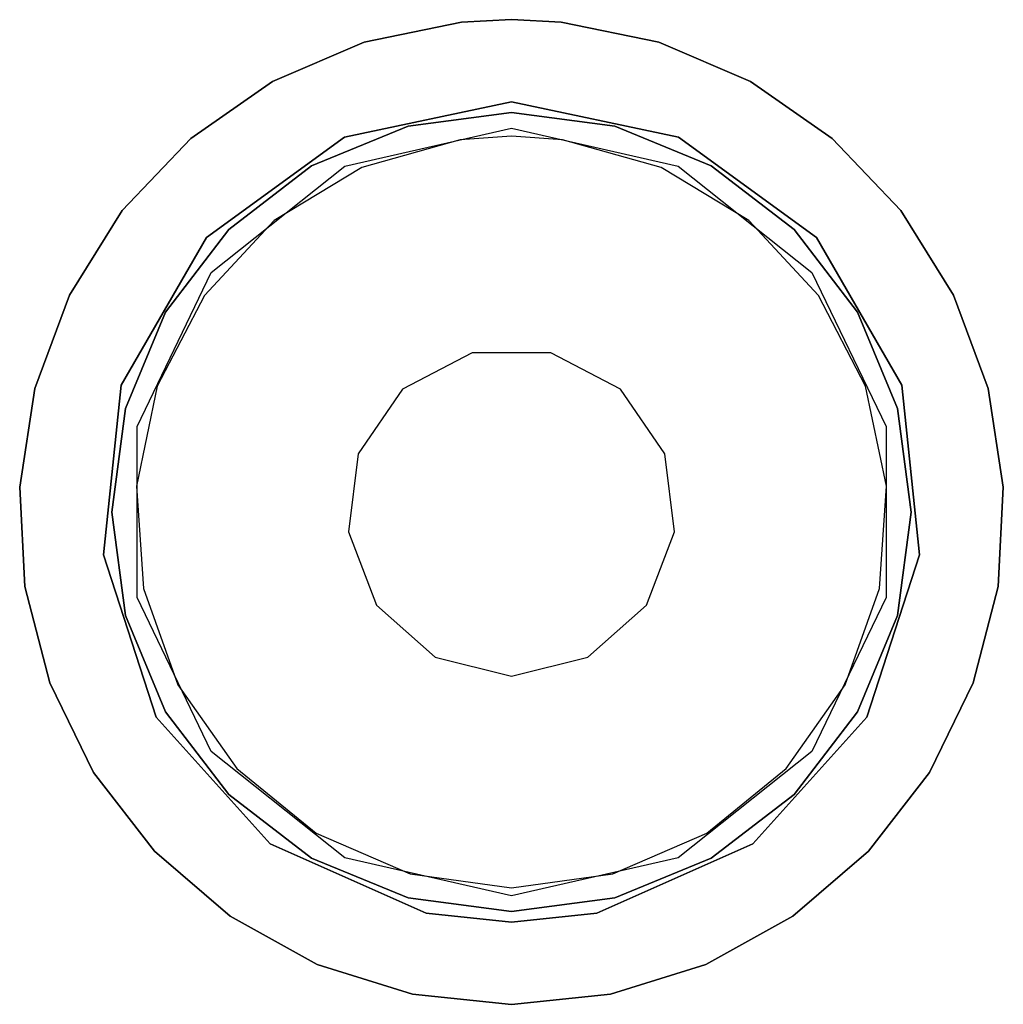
# Model space of a CAD drawing. Extents: x 0.02 to 4, y -1.99 to 1.99.
# Tile 3 of 5: x 1.42 to 2.6, y -0.59 to 0.59. Entities that reach past the tile are written whole.
import ezdxf

# ---------------------------------------------------------------- set-up
doc = ezdxf.new("R2010")
doc.units = 0
doc.header["$MEASUREMENT"] = 0
doc.layers.get('0').update_dxf_attribs({"color": 13, "linetype": 'CONTINUOUS'})

# ---------------------------------------------------------------- blocks, each defined once
blk = doc.blocks.new('ZOLA-LED-S_STL')
at = {"color": 0}
for p, q in [((2.0081, 0.5906, 0.3937), (1.9483, 0.5875, 0.3937)), ((1.9483, 0.5875, 1.2598), (2.0081, 0.5906, 1.2598)), ((1.9483, 0.5875, 1.2598), (2.0081, 0.5906, 1.2598)), ((2.0081, 0.5906, 0.3937), (1.9483, 0.5875, 0.3937)), ((2.0081, 0.5906, 0.3937), (2.0081, 0.5906, 1.2598)), ((2.0081, 0.5906, 1.2598), (2.0678, 0.5875, 1.2598)), ((2.0678, 0.5875, 0.3937), (2.0081, 0.5906, 0.3937)), ((2.0081, 0.5906, 0.3937), (2.0081, 0.5906, 1.2598)), ((2.0081, 0.5906, 1.2598), (2.0678, 0.5875, 1.2598)), ((2.0678, 0.5875, 0.3937), (2.0081, 0.5906, 0.3937)), ((1.9483, 0.5875, 0.3937), (1.8313, 0.5635, 0.3937)), ((1.8313, 0.5635, 1.2598), (1.9483, 0.5875, 1.2598)), ((1.8313, 0.5635, 1.2598), (1.9483, 0.5875, 1.2598)), ((1.9483, 0.5875, 0.3937), (1.8313, 0.5635, 0.3937)), ((1.9483, 0.5875, 0.3937), (1.9483, 0.5875, 1.2598)), ((1.9483, 0.5875, 0.3937), (1.9483, 0.5875, 1.2598)), ((2.0678, 0.5875, 0.3937), (2.0678, 0.5875, 1.2598)), ((2.1849, 0.5635, 0.3937), (2.0678, 0.5875, 0.3937)), ((2.0678, 0.5875, 0.3937), (2.0678, 0.5875, 1.2598)), ((2.0678, 0.5875, 1.2598), (2.1849, 0.5635, 1.2598)), ((2.0678, 0.5875, 1.2598), (2.1849, 0.5635, 1.2598)), ((2.1849, 0.5635, 0.3937), (2.0678, 0.5875, 0.3937)), ((1.8313, 0.5635, 0.3937), (1.7215, 0.5163, 0.3937)), ((1.7215, 0.5163, 1.2598), (1.8313, 0.5635, 1.2598)), ((1.7215, 0.5163, 1.2598), (1.8313, 0.5635, 1.2598)), ((1.8313, 0.5635, 0.3937), (1.7215, 0.5163, 0.3937)), ((1.8313, 0.5635, 0.3937), (1.8313, 0.5635, 1.2598)), ((1.8313, 0.5635, 0.3937), (1.8313, 0.5635, 1.2598)), ((2.2947, 0.5163, 0.3937), (2.1849, 0.5635, 0.3937)), ((2.1849, 0.5635, 0.3937), (2.1849, 0.5635, 1.2598)), ((2.1849, 0.5635, 1.2598), (2.2947, 0.5163, 1.2598)), ((2.1849, 0.5635, 0.3937), (2.1849, 0.5635, 1.2598)), ((2.1849, 0.5635, 1.2598), (2.2947, 0.5163, 1.2598)), ((2.2947, 0.5163, 0.3937), (2.1849, 0.5635, 0.3937)), ((1.7215, 0.5163, 0.3937), (1.6234, 0.4481, 0.3937)), ((1.6234, 0.4481, 1.2598), (1.7215, 0.5163, 1.2598)), ((1.6234, 0.4481, 1.2598), (1.7215, 0.5163, 1.2598)), ((1.7215, 0.5163, 0.3937), (1.6234, 0.4481, 0.3937)), ((1.7215, 0.5163, 0.3937), (1.7215, 0.5163, 1.2598)), ((1.7215, 0.5163, 0.3937), (1.7215, 0.5163, 1.2598)), ((2.3927, 0.4481, 0.3937), (2.2947, 0.5163, 0.3937)), ((2.2947, 0.5163, 0.3937), (2.2947, 0.5163, 1.2598)), ((2.2947, 0.5163, 1.2598), (2.3927, 0.4481, 1.2598)), ((2.2947, 0.5163, 0.3937), (2.2947, 0.5163, 1.2598)), ((2.2947, 0.5163, 1.2598), (2.3927, 0.4481, 1.2598)), ((2.3927, 0.4481, 0.3937), (2.2947, 0.5163, 0.3937)), ((1.8079, 0.4496, 23.8189), (2.0081, 0.4921, 23.8189)), ((2.0081, 0.4921, 22.2441), (1.8079, 0.4496, 22.2441)), ((1.8079, 0.4496, 23.8189), (2.0081, 0.4921, 23.8189)), ((2.0081, 0.4921, 22.2441), (1.8079, 0.4496, 22.2441)), ((2.0081, 0.4921, 23.8189), (2.0081, 0.4921, 22.2441)), ((2.0081, 0.4921, 23.8189), (2.2082, 0.4496, 23.8189)), ((2.2082, 0.4496, 22.2441), (2.0081, 0.4921, 22.2441)), ((2.0081, 0.4921, 23.8189), (2.0081, 0.4921, 22.2441)), ((2.0081, 0.4921, 23.8189), (2.2082, 0.4496, 23.8189)), ((2.2082, 0.4496, 22.2441), (2.0081, 0.4921, 22.2441)), ((1.884, 0.463, 31.7007), (2.0081, 0.4793, 31.7007)), ((2.0081, 0.4793, 23.8267), (1.884, 0.463, 23.8267)), ((1.884, 0.463, 31.7007), (2.0081, 0.4793, 31.7007)), ((2.0081, 0.4793, 23.8267), (1.884, 0.463, 23.8267)), ((2.1321, 0.463, 23.8267), (2.0081, 0.4793, 23.8267)), ((2.0081, 0.4793, 31.7007), (2.0081, 0.4793, 23.8267)), ((2.0081, 0.4793, 31.7007), (2.1321, 0.463, 31.7007)), ((2.0081, 0.4793, 31.7007), (2.0081, 0.4793, 23.8267)), ((2.0081, 0.4793, 31.7007), (2.1321, 0.463, 31.7007)), ((2.1321, 0.463, 23.8267), (2.0081, 0.4793, 23.8267)), ((1.7684, 0.4151, 31.7007), (1.884, 0.463, 31.7007)), ((1.884, 0.463, 23.8267), (1.7684, 0.4151, 23.8267)), ((1.7684, 0.4151, 31.7007), (1.884, 0.463, 31.7007)), ((1.884, 0.463, 23.8267), (1.7684, 0.4151, 23.8267)), ((1.884, 0.463, 31.7007), (1.884, 0.463, 23.8267)), ((1.884, 0.463, 31.7007), (1.884, 0.463, 23.8267)), ((2.1321, 0.463, 31.7007), (2.1321, 0.463, 23.8267)), ((2.1321, 0.463, 31.7007), (2.2477, 0.4151, 31.7007)), ((2.2477, 0.4151, 23.8267), (2.1321, 0.463, 23.8267)), ((2.1321, 0.463, 31.7007), (2.1321, 0.463, 23.8267)), ((2.1321, 0.463, 31.7007), (2.2477, 0.4151, 31.7007)), ((2.2477, 0.4151, 23.8267), (2.1321, 0.463, 23.8267)), ((1.6423, 0.3293, 23.8189), (1.8079, 0.4496, 23.8189)), ((1.8079, 0.4496, 22.2441), (1.6423, 0.3293, 22.2441)), ((1.6423, 0.3293, 23.8189), (1.8079, 0.4496, 23.8189)), ((1.8079, 0.4496, 22.2441), (1.6423, 0.3293, 22.2441)), ((1.8079, 0.4496, 23.8189), (1.8079, 0.4496, 22.2441)), ((1.8079, 0.4496, 23.8189), (1.8079, 0.4496, 22.2441)), ((1.8082, 0.415, 23.8189), (2.0081, 0.4606, 23.8189)), ((1.8082, 0.415, 23.8189), (2.0081, 0.4606, 23.8189)), ((1.8082, 0.415, 23.3858), (2.0081, 0.4606, 23.3858)), ((1.8082, 0.415, 23.3858), (2.0081, 0.4606, 23.3858)), ((2.0081, 0.4508, 23.8267), (1.9467, 0.4466, 23.8267)), ((2.0081, 0.4508, 23.7873), (1.9467, 0.4466, 23.7873)), ((2.0081, 0.4508, 23.8267), (1.9467, 0.4466, 23.8267)), ((2.0081, 0.4508, 23.7873), (1.9467, 0.4466, 23.7873)), ((2.0081, 0.4606, 23.8189), (2.2079, 0.415, 23.8189)), ((2.0081, 0.4606, 23.8189), (2.2079, 0.415, 23.8189)), ((2.0081, 0.4606, 23.8189), (2.0081, 0.4606, 23.3858)), ((2.0081, 0.4606, 23.3858), (2.2079, 0.415, 23.3858)), ((2.0081, 0.4606, 23.8189), (2.0081, 0.4606, 23.3858)), ((2.0081, 0.4606, 23.3858), (2.2079, 0.415, 23.3858)), ((2.0694, 0.4466, 23.8267), (2.0081, 0.4508, 23.8267)), ((2.0081, 0.4508, 23.7873), (2.0081, 0.4508, 23.8267)), ((2.0694, 0.4466, 23.8267), (2.0081, 0.4508, 23.8267)), ((2.0694, 0.4466, 23.7873), (2.0081, 0.4508, 23.7873)), ((2.0081, 0.4508, 23.7873), (2.0081, 0.4508, 23.8267)), ((2.0694, 0.4466, 23.7873), (2.0081, 0.4508, 23.7873)), ((2.2082, 0.4496, 23.8189), (2.2082, 0.4496, 22.2441)), ((2.2082, 0.4496, 23.8189), (2.3738, 0.3293, 23.8189)), ((2.3738, 0.3293, 22.2441), (2.2082, 0.4496, 22.2441)), ((2.2082, 0.4496, 23.8189), (2.2082, 0.4496, 22.2441)), ((2.2082, 0.4496, 23.8189), (2.3738, 0.3293, 23.8189)), ((2.3738, 0.3293, 22.2441), (2.2082, 0.4496, 22.2441)), ((1.6234, 0.4481, 0.3937), (1.5411, 0.3615, 0.3937)), ((1.5411, 0.3615, 1.2598), (1.6234, 0.4481, 1.2598)), ((1.5411, 0.3615, 1.2598), (1.6234, 0.4481, 1.2598)), ((1.6234, 0.4481, 0.3937), (1.5411, 0.3615, 0.3937)), ((1.6234, 0.4481, 0.3937), (1.6234, 0.4481, 1.2598)), ((1.6234, 0.4481, 0.3937), (1.6234, 0.4481, 1.2598)), ((1.9467, 0.4466, 23.8267), (1.8285, 0.4134, 23.8267)), ((1.9467, 0.4466, 23.7873), (1.8285, 0.4134, 23.7873)), ((1.9467, 0.4466, 23.8267), (1.8285, 0.4134, 23.8267)), ((1.9467, 0.4466, 23.7873), (1.8285, 0.4134, 23.7873)), ((1.9467, 0.4466, 23.7873), (1.9467, 0.4466, 23.8267)), ((1.9467, 0.4466, 23.7873), (1.9467, 0.4466, 23.8267)), ((2.1877, 0.4134, 23.8267), (2.0694, 0.4466, 23.8267)), ((2.0694, 0.4466, 23.7873), (2.0694, 0.4466, 23.8267)), ((2.1877, 0.4134, 23.7873), (2.0694, 0.4466, 23.7873)), ((2.0694, 0.4466, 23.7873), (2.0694, 0.4466, 23.8267)), ((2.1877, 0.4134, 23.8267), (2.0694, 0.4466, 23.8267)), ((2.1877, 0.4134, 23.7873), (2.0694, 0.4466, 23.7873)), ((2.4751, 0.3615, 0.3937), (2.3927, 0.4481, 0.3937)), ((2.3927, 0.4481, 0.3937), (2.3927, 0.4481, 1.2598)), ((2.3927, 0.4481, 1.2598), (2.4751, 0.3615, 1.2598)), ((2.3927, 0.4481, 0.3937), (2.3927, 0.4481, 1.2598)), ((2.3927, 0.4481, 1.2598), (2.4751, 0.3615, 1.2598)), ((2.4751, 0.3615, 0.3937), (2.3927, 0.4481, 0.3937)), ((1.6479, 0.2872, 23.8189), (1.8082, 0.415, 23.8189)), ((1.6479, 0.2872, 23.8189), (1.8082, 0.415, 23.8189)), ((1.6479, 0.2872, 23.3858), (1.8082, 0.415, 23.3858)), ((1.6479, 0.2872, 23.3858), (1.8082, 0.415, 23.3858)), ((1.6692, 0.3389, 31.7007), (1.7684, 0.4151, 31.7007)), ((1.7684, 0.4151, 23.8267), (1.6692, 0.3389, 23.8267)), ((1.6692, 0.3389, 31.7007), (1.7684, 0.4151, 31.7007)), ((1.7684, 0.4151, 23.8267), (1.6692, 0.3389, 23.8267)), ((1.8285, 0.4134, 23.8267), (1.7236, 0.3497, 23.8267)), ((1.8285, 0.4134, 23.7873), (1.7236, 0.3497, 23.7873)), ((1.8285, 0.4134, 23.8267), (1.7236, 0.3497, 23.8267)), ((1.8285, 0.4134, 23.7873), (1.7236, 0.3497, 23.7873)), ((1.7684, 0.4151, 31.7007), (1.7684, 0.4151, 23.8267)), ((1.7684, 0.4151, 31.7007), (1.7684, 0.4151, 23.8267)), ((1.8082, 0.415, 23.8189), (1.8082, 0.415, 23.3858)), ((1.8082, 0.415, 23.8189), (1.8082, 0.415, 23.3858)), ((1.8285, 0.4134, 23.7873), (1.8285, 0.4134, 23.8267)), ((1.8285, 0.4134, 23.7873), (1.8285, 0.4134, 23.8267)), ((2.2925, 0.3497, 23.8267), (2.1877, 0.4134, 23.8267)), ((2.2925, 0.3497, 23.7873), (2.1877, 0.4134, 23.7873)), ((2.1877, 0.4134, 23.7873), (2.1877, 0.4134, 23.8267)), ((2.2925, 0.3497, 23.8267), (2.1877, 0.4134, 23.8267)), ((2.1877, 0.4134, 23.7873), (2.1877, 0.4134, 23.8267)), ((2.2925, 0.3497, 23.7873), (2.1877, 0.4134, 23.7873)), ((2.2079, 0.415, 23.8189), (2.3682, 0.2872, 23.8189)), ((2.2079, 0.415, 23.8189), (2.3682, 0.2872, 23.8189)), ((2.2079, 0.415, 23.8189), (2.2079, 0.415, 23.3858)), ((2.2079, 0.415, 23.3858), (2.3682, 0.2872, 23.3858)), ((2.2079, 0.415, 23.8189), (2.2079, 0.415, 23.3858)), ((2.2079, 0.415, 23.3858), (2.3682, 0.2872, 23.3858)), ((2.2477, 0.4151, 31.7007), (2.2477, 0.4151, 23.8267)), ((2.2477, 0.4151, 31.7007), (2.347, 0.3389, 31.7007)), ((2.347, 0.3389, 23.8267), (2.2477, 0.4151, 23.8267)), ((2.2477, 0.4151, 31.7007), (2.2477, 0.4151, 23.8267)), ((2.2477, 0.4151, 31.7007), (2.347, 0.3389, 31.7007)), ((2.347, 0.3389, 23.8267), (2.2477, 0.4151, 23.8267)), ((1.5411, 0.3615, 0.3937), (1.4779, 0.2601, 0.3937)), ((1.4779, 0.2601, 1.2598), (1.5411, 0.3615, 1.2598)), ((1.4779, 0.2601, 1.2598), (1.5411, 0.3615, 1.2598)), ((1.5411, 0.3615, 0.3937), (1.4779, 0.2601, 0.3937)), ((1.5411, 0.3615, 0.3937), (1.5411, 0.3615, 1.2598)), ((1.5411, 0.3615, 0.3937), (1.5411, 0.3615, 1.2598)), ((2.5383, 0.2601, 0.3937), (2.4751, 0.3615, 0.3937)), ((2.4751, 0.3615, 0.3937), (2.4751, 0.3615, 1.2598)), ((2.4751, 0.3615, 1.2598), (2.5383, 0.2601, 1.2598)), ((2.4751, 0.3615, 0.3937), (2.4751, 0.3615, 1.2598)), ((2.4751, 0.3615, 1.2598), (2.5383, 0.2601, 1.2598)), ((2.5383, 0.2601, 0.3937), (2.4751, 0.3615, 0.3937)), ((1.7236, 0.3497, 23.8267), (1.6398, 0.2599, 23.8267)), ((1.7236, 0.3497, 23.7873), (1.6398, 0.2599, 23.7873)), ((1.7236, 0.3497, 23.8267), (1.6398, 0.2599, 23.8267)), ((1.7236, 0.3497, 23.7873), (1.6398, 0.2599, 23.7873)), ((1.7236, 0.3497, 23.7873), (1.7236, 0.3497, 23.8267)), ((1.7236, 0.3497, 23.7873), (1.7236, 0.3497, 23.8267)), ((2.3763, 0.2599, 23.8267), (2.2925, 0.3497, 23.8267)), ((2.3763, 0.2599, 23.7873), (2.2925, 0.3497, 23.7873)), ((2.2925, 0.3497, 23.7873), (2.2925, 0.3497, 23.8267)), ((2.3763, 0.2599, 23.8267), (2.2925, 0.3497, 23.8267)), ((2.2925, 0.3497, 23.7873), (2.2925, 0.3497, 23.8267)), ((2.3763, 0.2599, 23.7873), (2.2925, 0.3497, 23.7873)), ((1.593, 0.2396, 31.7007), (1.6692, 0.3389, 31.7007)), ((1.6692, 0.3389, 23.8267), (1.593, 0.2396, 23.8267)), ((1.593, 0.2396, 31.7007), (1.6692, 0.3389, 31.7007)), ((1.6692, 0.3389, 23.8267), (1.593, 0.2396, 23.8267)), ((1.6692, 0.3389, 31.7007), (1.6692, 0.3389, 23.8267)), ((1.6692, 0.3389, 31.7007), (1.6692, 0.3389, 23.8267)), ((2.347, 0.3389, 31.7007), (2.347, 0.3389, 23.8267)), ((2.347, 0.3389, 31.7007), (2.4232, 0.2396, 31.7007)), ((2.4232, 0.2396, 23.8267), (2.347, 0.3389, 23.8267)), ((2.347, 0.3389, 31.7007), (2.347, 0.3389, 23.8267)), ((2.347, 0.3389, 31.7007), (2.4232, 0.2396, 31.7007)), ((2.4232, 0.2396, 23.8267), (2.347, 0.3389, 23.8267)), ((1.54, 0.1521, 23.8189), (1.6423, 0.3293, 23.8189)), ((1.6423, 0.3293, 22.2441), (1.54, 0.1521, 22.2441)), ((1.54, 0.1521, 23.8189), (1.6423, 0.3293, 23.8189)), ((1.6423, 0.3293, 22.2441), (1.54, 0.1521, 22.2441)), ((1.6423, 0.3293, 23.8189), (1.6423, 0.3293, 22.2441)), ((1.6423, 0.3293, 23.8189), (1.6423, 0.3293, 22.2441)), ((2.3738, 0.3293, 23.8189), (2.3738, 0.3293, 22.2441)), ((2.3738, 0.3293, 23.8189), (2.4761, 0.1521, 23.8189)), ((2.4761, 0.1521, 22.2441), (2.3738, 0.3293, 22.2441)), ((2.3738, 0.3293, 23.8189), (2.3738, 0.3293, 22.2441)), ((2.3738, 0.3293, 23.8189), (2.4761, 0.1521, 23.8189)), ((2.4761, 0.1521, 22.2441), (2.3738, 0.3293, 22.2441)), ((1.559, 0.1025, 23.8189), (1.6479, 0.2872, 23.8189)), ((1.559, 0.1025, 23.8189), (1.6479, 0.2872, 23.8189)), ((1.559, 0.1025, 23.3858), (1.6479, 0.2872, 23.3858)), ((1.559, 0.1025, 23.3858), (1.6479, 0.2872, 23.3858)), ((1.6479, 0.2872, 23.8189), (1.6479, 0.2872, 23.3858)), ((1.6479, 0.2872, 23.8189), (1.6479, 0.2872, 23.3858)), ((2.3682, 0.2872, 23.8189), (2.4572, 0.1025, 23.8189)), ((2.3682, 0.2872, 23.8189), (2.4572, 0.1025, 23.8189)), ((2.3682, 0.2872, 23.8189), (2.3682, 0.2872, 23.3858)), ((2.3682, 0.2872, 23.3858), (2.4572, 0.1025, 23.3858)), ((2.3682, 0.2872, 23.8189), (2.3682, 0.2872, 23.3858)), ((2.3682, 0.2872, 23.3858), (2.4572, 0.1025, 23.3858)), ((1.4779, 0.2601, 0.3937), (1.4364, 0.148, 0.3937)), ((1.4364, 0.148, 1.2598), (1.4779, 0.2601, 1.2598)), ((1.4364, 0.148, 1.2598), (1.4779, 0.2601, 1.2598)), ((1.4779, 0.2601, 0.3937), (1.4364, 0.148, 0.3937)), ((1.4779, 0.2601, 0.3937), (1.4779, 0.2601, 1.2598)), ((1.4779, 0.2601, 0.3937), (1.4779, 0.2601, 1.2598)), ((1.6398, 0.2599, 23.8267), (1.5833, 0.1509, 23.8267)), ((1.6398, 0.2599, 23.7873), (1.5833, 0.1509, 23.7873)), ((1.6398, 0.2599, 23.8267), (1.5833, 0.1509, 23.8267)), ((1.6398, 0.2599, 23.7873), (1.5833, 0.1509, 23.7873)), ((1.6398, 0.2599, 23.7873), (1.6398, 0.2599, 23.8267)), ((1.6398, 0.2599, 23.7873), (1.6398, 0.2599, 23.8267)), ((2.4328, 0.1509, 23.8267), (2.3763, 0.2599, 23.8267)), ((2.4328, 0.1509, 23.7873), (2.3763, 0.2599, 23.7873)), ((2.3763, 0.2599, 23.7873), (2.3763, 0.2599, 23.8267)), ((2.4328, 0.1509, 23.8267), (2.3763, 0.2599, 23.8267)), ((2.3763, 0.2599, 23.7873), (2.3763, 0.2599, 23.8267)), ((2.4328, 0.1509, 23.7873), (2.3763, 0.2599, 23.7873)), ((2.5798, 0.148, 0.3937), (2.5383, 0.2601, 0.3937)), ((2.5383, 0.2601, 0.3937), (2.5383, 0.2601, 1.2598)), ((2.5383, 0.2601, 1.2598), (2.5798, 0.148, 1.2598)), ((2.5383, 0.2601, 0.3937), (2.5383, 0.2601, 1.2598)), ((2.5383, 0.2601, 1.2598), (2.5798, 0.148, 1.2598)), ((2.5798, 0.148, 0.3937), (2.5383, 0.2601, 0.3937)), ((1.5451, 0.1241, 31.7007), (1.593, 0.2396, 31.7007)), ((1.593, 0.2396, 23.8267), (1.5451, 0.1241, 23.8267)), ((1.5451, 0.1241, 31.7007), (1.593, 0.2396, 31.7007)), ((1.593, 0.2396, 23.8267), (1.5451, 0.1241, 23.8267)), ((1.593, 0.2396, 31.7007), (1.593, 0.2396, 23.8267)), ((1.593, 0.2396, 31.7007), (1.593, 0.2396, 23.8267)), ((2.4232, 0.2396, 31.7007), (2.4232, 0.2396, 23.8267)), ((2.4232, 0.2396, 31.7007), (2.471, 0.1241, 31.7007)), ((2.471, 0.1241, 23.8267), (2.4232, 0.2396, 23.8267)), ((2.4232, 0.2396, 31.7007), (2.4232, 0.2396, 23.8267)), ((2.4232, 0.2396, 31.7007), (2.471, 0.1241, 31.7007)), ((2.471, 0.1241, 23.8267), (2.4232, 0.2396, 23.8267)), ((1.961, 0.1911, 22.2441), (1.8775, 0.1473, 22.2441)), ((1.961, 0.1911, 1.2598), (1.8775, 0.1473, 1.2598)), ((1.961, 0.1911, 22.2441), (1.8775, 0.1473, 22.2441)), ((1.961, 0.1911, 1.2598), (1.8775, 0.1473, 1.2598)), ((2.0552, 0.1911, 22.2441), (1.961, 0.1911, 22.2441)), ((2.0552, 0.1911, 1.2598), (1.961, 0.1911, 1.2598)), ((1.961, 0.1911, 1.2598), (1.961, 0.1911, 22.2441)), ((2.0552, 0.1911, 22.2441), (1.961, 0.1911, 22.2441)), ((1.961, 0.1911, 1.2598), (1.961, 0.1911, 22.2441)), ((2.0552, 0.1911, 1.2598), (1.961, 0.1911, 1.2598)), ((2.1386, 0.1473, 22.2441), (2.0552, 0.1911, 22.2441)), ((2.1386, 0.1473, 1.2598), (2.0552, 0.1911, 1.2598)), ((2.0552, 0.1911, 1.2598), (2.0552, 0.1911, 22.2441)), ((2.1386, 0.1473, 22.2441), (2.0552, 0.1911, 22.2441)), ((2.0552, 0.1911, 1.2598), (2.0552, 0.1911, 22.2441)), ((2.1386, 0.1473, 1.2598), (2.0552, 0.1911, 1.2598)), ((1.4364, 0.148, 0.3937), (1.4183, 0.0299, 0.3937)), ((1.4183, 0.0299, 1.2598), (1.4364, 0.148, 1.2598)), ((1.4183, 0.0299, 1.2598), (1.4364, 0.148, 1.2598)), ((1.4364, 0.148, 0.3937), (1.4183, 0.0299, 0.3937)), ((1.4364, 0.148, 0.3937), (1.4364, 0.148, 1.2598)), ((1.4364, 0.148, 0.3937), (1.4364, 0.148, 1.2598)), ((1.5186, -0.0514, 23.8189), (1.54, 0.1521, 23.8189)), ((1.54, 0.1521, 22.2441), (1.5186, -0.0514, 22.2441)), ((1.5186, -0.0514, 23.8189), (1.54, 0.1521, 23.8189)), ((1.54, 0.1521, 22.2441), (1.5186, -0.0514, 22.2441)), ((1.54, 0.1521, 23.8189), (1.54, 0.1521, 22.2441)), ((1.54, 0.1521, 23.8189), (1.54, 0.1521, 22.2441)), ((1.5833, 0.1509, 23.8267), (1.5584, 0.0308, 23.8267)), ((1.5833, 0.1509, 23.7873), (1.5584, 0.0308, 23.7873)), ((1.5833, 0.1509, 23.8267), (1.5584, 0.0308, 23.8267)), ((1.5833, 0.1509, 23.7873), (1.5584, 0.0308, 23.7873)), ((1.5833, 0.1509, 23.7873), (1.5833, 0.1509, 23.8267)), ((1.5833, 0.1509, 23.7873), (1.5833, 0.1509, 23.8267)), ((1.8775, 0.1473, 22.2441), (1.824, 0.0698, 22.2441)), ((1.8775, 0.1473, 1.2598), (1.824, 0.0698, 1.2598)), ((1.8775, 0.1473, 22.2441), (1.824, 0.0698, 22.2441)), ((1.8775, 0.1473, 1.2598), (1.824, 0.0698, 1.2598)), ((1.8775, 0.1473, 1.2598), (1.8775, 0.1473, 22.2441)), ((1.8775, 0.1473, 1.2598), (1.8775, 0.1473, 22.2441)), ((2.1921, 0.0698, 22.2441), (2.1386, 0.1473, 22.2441)), ((2.1921, 0.0698, 1.2598), (2.1386, 0.1473, 1.2598)), ((2.1386, 0.1473, 1.2598), (2.1386, 0.1473, 22.2441)), ((2.1921, 0.0698, 22.2441), (2.1386, 0.1473, 22.2441)), ((2.1386, 0.1473, 1.2598), (2.1386, 0.1473, 22.2441)), ((2.1921, 0.0698, 1.2598), (2.1386, 0.1473, 1.2598)), ((2.4578, 0.0308, 23.8267), (2.4328, 0.1509, 23.8267)), ((2.4578, 0.0308, 23.7873), (2.4328, 0.1509, 23.7873)), ((2.4328, 0.1509, 23.7873), (2.4328, 0.1509, 23.8267)), ((2.4578, 0.0308, 23.8267), (2.4328, 0.1509, 23.8267)), ((2.4328, 0.1509, 23.7873), (2.4328, 0.1509, 23.8267)), ((2.4578, 0.0308, 23.7873), (2.4328, 0.1509, 23.7873)), ((2.4761, 0.1521, 23.8189), (2.4761, 0.1521, 22.2441)), ((2.4761, 0.1521, 23.8189), (2.4975, -0.0514, 23.8189)), ((2.4975, -0.0514, 22.2441), (2.4761, 0.1521, 22.2441)), ((2.4761, 0.1521, 23.8189), (2.4761, 0.1521, 22.2441)), ((2.4761, 0.1521, 23.8189), (2.4975, -0.0514, 23.8189)), ((2.4975, -0.0514, 22.2441), (2.4761, 0.1521, 22.2441)), ((2.5979, 0.0299, 0.3937), (2.5798, 0.148, 0.3937)), ((2.5798, 0.148, 0.3937), (2.5798, 0.148, 1.2598)), ((2.5798, 0.148, 1.2598), (2.5979, 0.0299, 1.2598)), ((2.5798, 0.148, 0.3937), (2.5798, 0.148, 1.2598)), ((2.5798, 0.148, 1.2598), (2.5979, 0.0299, 1.2598)), ((2.5979, 0.0299, 0.3937), (2.5798, 0.148, 0.3937)), ((1.5288, 0, 31.7007), (1.5451, 0.1241, 31.7007)), ((1.5451, 0.1241, 23.8267), (1.5288, 0, 23.8267)), ((1.5288, 0, 31.7007), (1.5451, 0.1241, 31.7007)), ((1.5451, 0.1241, 23.8267), (1.5288, 0, 23.8267)), ((1.5451, 0.1241, 31.7007), (1.5451, 0.1241, 23.8267)), ((1.5451, 0.1241, 31.7007), (1.5451, 0.1241, 23.8267)), ((2.471, 0.1241, 31.7007), (2.471, 0.1241, 23.8267)), ((2.471, 0.1241, 31.7007), (2.4874, 0, 31.7007)), ((2.4874, 0, 23.8267), (2.471, 0.1241, 23.8267)), ((2.471, 0.1241, 31.7007), (2.471, 0.1241, 23.8267)), ((2.471, 0.1241, 31.7007), (2.4874, 0, 31.7007)), ((2.4874, 0, 23.8267), (2.471, 0.1241, 23.8267)), ((1.559, -0.1025, 23.8189), (1.559, 0.1025, 23.8189)), ((1.559, 0.1025, 23.8189), (1.559, 0.1025, 23.3858)), ((1.559, 0.1025, 23.8189), (1.559, 0.1025, 23.3858)), ((1.559, -0.1025, 23.8189), (1.559, 0.1025, 23.8189)), ((1.559, -0.1025, 23.3858), (1.559, 0.1025, 23.3858)), ((1.559, -0.1025, 23.3858), (1.559, 0.1025, 23.3858)), ((2.4572, 0.1025, 23.8189), (2.4572, -0.1025, 23.8189)), ((2.4572, 0.1025, 23.8189), (2.4572, -0.1025, 23.8189)), ((2.4572, 0.1025, 23.8189), (2.4572, 0.1025, 23.3858)), ((2.4572, 0.1025, 23.3858), (2.4572, -0.1025, 23.3858)), ((2.4572, 0.1025, 23.8189), (2.4572, 0.1025, 23.3858)), ((2.4572, 0.1025, 23.3858), (2.4572, -0.1025, 23.3858)), ((1.824, 0.0698, 22.2441), (1.8127, -0.0237, 22.2441)), ((1.824, 0.0698, 1.2598), (1.8127, -0.0237, 1.2598)), ((1.824, 0.0698, 22.2441), (1.8127, -0.0237, 22.2441)), ((1.824, 0.0698, 1.2598), (1.8127, -0.0237, 1.2598)), ((1.824, 0.0698, 1.2598), (1.824, 0.0698, 22.2441)), ((1.824, 0.0698, 1.2598), (1.824, 0.0698, 22.2441)), ((2.2035, -0.0237, 22.2441), (2.1921, 0.0698, 22.2441)), ((2.2035, -0.0237, 1.2598), (2.1921, 0.0698, 1.2598)), ((2.1921, 0.0698, 1.2598), (2.1921, 0.0698, 22.2441)), ((2.2035, -0.0237, 22.2441), (2.1921, 0.0698, 22.2441)), ((2.1921, 0.0698, 1.2598), (2.1921, 0.0698, 22.2441)), ((2.2035, -0.0237, 1.2598), (2.1921, 0.0698, 1.2598)), ((1.4183, 0.0299, 0.3937), (1.4183, 0.0299, 1.2598)), ((1.4183, 0.0299, 0.3937), (1.4243, -0.0894, 0.3937)), ((1.4243, -0.0894, 1.2598), (1.4183, 0.0299, 1.2598)), ((1.4183, 0.0299, 0.3937), (1.4183, 0.0299, 1.2598)), ((1.4243, -0.0894, 1.2598), (1.4183, 0.0299, 1.2598)), ((1.4183, 0.0299, 0.3937), (1.4243, -0.0894, 0.3937)), ((1.5584, 0.0308, 23.8267), (1.5667, -0.0917, 23.8267)), ((1.5584, 0.0308, 23.7873), (1.5584, 0.0308, 23.8267)), ((1.5584, 0.0308, 23.7873), (1.5667, -0.0917, 23.7873)), ((1.5584, 0.0308, 23.8267), (1.5667, -0.0917, 23.8267)), ((1.5584, 0.0308, 23.7873), (1.5584, 0.0308, 23.8267)), ((1.5584, 0.0308, 23.7873), (1.5667, -0.0917, 23.7873)), ((2.4494, -0.0917, 23.8267), (2.4578, 0.0308, 23.8267)), ((2.4494, -0.0917, 23.7873), (2.4578, 0.0308, 23.7873)), ((2.4494, -0.0917, 23.8267), (2.4578, 0.0308, 23.8267)), ((2.4494, -0.0917, 23.7873), (2.4578, 0.0308, 23.7873)), ((2.4578, 0.0308, 23.7873), (2.4578, 0.0308, 23.8267)), ((2.4578, 0.0308, 23.7873), (2.4578, 0.0308, 23.8267)), ((2.5918, -0.0894, 0.3937), (2.5979, 0.0299, 0.3937)), ((2.5979, 0.0299, 1.2598), (2.5918, -0.0894, 1.2598)), ((2.5979, 0.0299, 1.2598), (2.5918, -0.0894, 1.2598)), ((2.5918, -0.0894, 0.3937), (2.5979, 0.0299, 0.3937)), ((2.5979, 0.0299, 0.3937), (2.5979, 0.0299, 1.2598)), ((2.5979, 0.0299, 0.3937), (2.5979, 0.0299, 1.2598)), ((2.4874, 0, 31.7007), (2.471, -0.1241, 31.7007)), ((2.471, -0.1241, 23.8267), (2.4874, 0, 23.8267)), ((2.4874, 0, 31.7007), (2.471, -0.1241, 31.7007)), ((2.471, -0.1241, 23.8267), (2.4874, 0, 23.8267)), ((2.4874, 0, 31.7007), (2.4874, 0, 23.8267)), ((2.4874, 0, 31.7007), (2.4874, 0, 23.8267)), ((1.5451, -0.1241, 31.7007), (1.5288, 0, 31.7007)), ((1.5288, 0, 31.7007), (1.5288, 0, 23.8267)), ((1.5288, 0, 23.8267), (1.5451, -0.1241, 23.8267)), ((1.5288, 0, 31.7007), (1.5288, 0, 23.8267)), ((1.5451, -0.1241, 31.7007), (1.5288, 0, 31.7007)), ((1.5288, 0, 23.8267), (1.5451, -0.1241, 23.8267)), ((1.8127, -0.0237, 22.2441), (1.8461, -0.1118, 22.2441)), ((1.8127, -0.0237, 1.2598), (1.8127, -0.0237, 22.2441)), ((1.8127, -0.0237, 1.2598), (1.8461, -0.1118, 1.2598)), ((1.8127, -0.0237, 22.2441), (1.8461, -0.1118, 22.2441)), ((1.8127, -0.0237, 1.2598), (1.8127, -0.0237, 22.2441)), ((1.8127, -0.0237, 1.2598), (1.8461, -0.1118, 1.2598)), ((2.1701, -0.1118, 22.2441), (2.2035, -0.0237, 22.2441)), ((2.1701, -0.1118, 1.2598), (2.2035, -0.0237, 1.2598)), ((2.1701, -0.1118, 22.2441), (2.2035, -0.0237, 22.2441)), ((2.1701, -0.1118, 1.2598), (2.2035, -0.0237, 1.2598)), ((2.2035, -0.0237, 1.2598), (2.2035, -0.0237, 22.2441)), ((2.2035, -0.0237, 1.2598), (2.2035, -0.0237, 22.2441)), ((1.5819, -0.2461, 23.8189), (1.5186, -0.0514, 23.8189)), ((1.5186, -0.0514, 23.8189), (1.5186, -0.0514, 22.2441)), ((1.5186, -0.0514, 22.2441), (1.5819, -0.2461, 22.2441)), ((1.5186, -0.0514, 23.8189), (1.5186, -0.0514, 22.2441)), ((1.5819, -0.2461, 23.8189), (1.5186, -0.0514, 23.8189)), ((1.5186, -0.0514, 22.2441), (1.5819, -0.2461, 22.2441)), ((2.4975, -0.0514, 23.8189), (2.4343, -0.2461, 23.8189)), ((2.4343, -0.2461, 22.2441), (2.4975, -0.0514, 22.2441)), ((2.4975, -0.0514, 23.8189), (2.4343, -0.2461, 23.8189)), ((2.4343, -0.2461, 22.2441), (2.4975, -0.0514, 22.2441)), ((2.4975, -0.0514, 23.8189), (2.4975, -0.0514, 22.2441)), ((2.4975, -0.0514, 23.8189), (2.4975, -0.0514, 22.2441)), ((1.4243, -0.0894, 0.3937), (1.4243, -0.0894, 1.2598)), ((1.4243, -0.0894, 0.3937), (1.4543, -0.2051, 0.3937)), ((1.4543, -0.2051, 1.2598), (1.4243, -0.0894, 1.2598)), ((1.4243, -0.0894, 0.3937), (1.4243, -0.0894, 1.2598)), ((1.4543, -0.2051, 1.2598), (1.4243, -0.0894, 1.2598)), ((1.4243, -0.0894, 0.3937), (1.4543, -0.2051, 0.3937)), ((1.5667, -0.0917, 23.8267), (1.6078, -0.2074, 23.8267)), ((1.5667, -0.0917, 23.7873), (1.5667, -0.0917, 23.8267)), ((1.5667, -0.0917, 23.7873), (1.6078, -0.2074, 23.7873)), ((1.5667, -0.0917, 23.8267), (1.6078, -0.2074, 23.8267)), ((1.5667, -0.0917, 23.7873), (1.5667, -0.0917, 23.8267)), ((1.5667, -0.0917, 23.7873), (1.6078, -0.2074, 23.7873)), ((2.4083, -0.2074, 23.8267), (2.4494, -0.0917, 23.8267)), ((2.4083, -0.2074, 23.7873), (2.4494, -0.0917, 23.7873)), ((2.4083, -0.2074, 23.8267), (2.4494, -0.0917, 23.8267)), ((2.4083, -0.2074, 23.7873), (2.4494, -0.0917, 23.7873)), ((2.4494, -0.0917, 23.7873), (2.4494, -0.0917, 23.8267)), ((2.4494, -0.0917, 23.7873), (2.4494, -0.0917, 23.8267)), ((2.5619, -0.2051, 0.3937), (2.5918, -0.0894, 0.3937)), ((2.5918, -0.0894, 1.2598), (2.5619, -0.2051, 1.2598)), ((2.5918, -0.0894, 1.2598), (2.5619, -0.2051, 1.2598)), ((2.5619, -0.2051, 0.3937), (2.5918, -0.0894, 0.3937)), ((2.5918, -0.0894, 0.3937), (2.5918, -0.0894, 1.2598)), ((2.5918, -0.0894, 0.3937), (2.5918, -0.0894, 1.2598)), ((1.6479, -0.2872, 23.8189), (1.559, -0.1025, 23.8189)), ((1.559, -0.1025, 23.8189), (1.559, -0.1025, 23.3858)), ((1.559, -0.1025, 23.8189), (1.559, -0.1025, 23.3858)), ((1.6479, -0.2872, 23.8189), (1.559, -0.1025, 23.8189)), ((1.6479, -0.2872, 23.3858), (1.559, -0.1025, 23.3858)), ((1.6479, -0.2872, 23.3858), (1.559, -0.1025, 23.3858)), ((2.4572, -0.1025, 23.8189), (2.3682, -0.2872, 23.8189)), ((2.4572, -0.1025, 23.8189), (2.3682, -0.2872, 23.8189)), ((2.4572, -0.1025, 23.3858), (2.3682, -0.2872, 23.3858)), ((2.4572, -0.1025, 23.3858), (2.3682, -0.2872, 23.3858)), ((2.4572, -0.1025, 23.8189), (2.4572, -0.1025, 23.3858)), ((2.4572, -0.1025, 23.8189), (2.4572, -0.1025, 23.3858)), ((1.8461, -0.1118, 22.2441), (1.9166, -0.1743, 22.2441)), ((1.8461, -0.1118, 1.2598), (1.8461, -0.1118, 22.2441)), ((1.8461, -0.1118, 1.2598), (1.9166, -0.1743, 1.2598)), ((1.8461, -0.1118, 22.2441), (1.9166, -0.1743, 22.2441)), ((1.8461, -0.1118, 1.2598), (1.8461, -0.1118, 22.2441)), ((1.8461, -0.1118, 1.2598), (1.9166, -0.1743, 1.2598)), ((2.0996, -0.1743, 22.2441), (2.1701, -0.1118, 22.2441)), ((2.0996, -0.1743, 1.2598), (2.1701, -0.1118, 1.2598)), ((2.0996, -0.1743, 22.2441), (2.1701, -0.1118, 22.2441)), ((2.0996, -0.1743, 1.2598), (2.1701, -0.1118, 1.2598)), ((2.1701, -0.1118, 1.2598), (2.1701, -0.1118, 22.2441)), ((2.1701, -0.1118, 1.2598), (2.1701, -0.1118, 22.2441)), ((1.593, -0.2396, 31.7007), (1.5451, -0.1241, 31.7007)), ((1.5451, -0.1241, 31.7007), (1.5451, -0.1241, 23.8267)), ((1.5451, -0.1241, 23.8267), (1.593, -0.2396, 23.8267)), ((1.5451, -0.1241, 31.7007), (1.5451, -0.1241, 23.8267)), ((1.593, -0.2396, 31.7007), (1.5451, -0.1241, 31.7007)), ((1.5451, -0.1241, 23.8267), (1.593, -0.2396, 23.8267)), ((2.471, -0.1241, 31.7007), (2.4232, -0.2396, 31.7007)), ((2.4232, -0.2396, 23.8267), (2.471, -0.1241, 23.8267)), ((2.471, -0.1241, 31.7007), (2.4232, -0.2396, 31.7007)), ((2.4232, -0.2396, 23.8267), (2.471, -0.1241, 23.8267)), ((2.471, -0.1241, 31.7007), (2.471, -0.1241, 23.8267)), ((2.471, -0.1241, 31.7007), (2.471, -0.1241, 23.8267)), ((1.9166, -0.1743, 22.2441), (2.0081, -0.1969, 22.2441)), ((1.9166, -0.1743, 1.2598), (1.9166, -0.1743, 22.2441)), ((1.9166, -0.1743, 1.2598), (2.0081, -0.1969, 1.2598)), ((1.9166, -0.1743, 22.2441), (2.0081, -0.1969, 22.2441)), ((1.9166, -0.1743, 1.2598), (1.9166, -0.1743, 22.2441)), ((1.9166, -0.1743, 1.2598), (2.0081, -0.1969, 1.2598)), ((2.0081, -0.1969, 22.2441), (2.0996, -0.1743, 22.2441)), ((2.0081, -0.1969, 22.2441), (2.0996, -0.1743, 22.2441)), ((2.0081, -0.1969, 1.2598), (2.0996, -0.1743, 1.2598)), ((2.0081, -0.1969, 1.2598), (2.0996, -0.1743, 1.2598)), ((2.0996, -0.1743, 1.2598), (2.0996, -0.1743, 22.2441)), ((2.0996, -0.1743, 1.2598), (2.0996, -0.1743, 22.2441)), ((2.0081, -0.1969, 1.2598), (2.0081, -0.1969, 22.2441)), ((2.0081, -0.1969, 1.2598), (2.0081, -0.1969, 22.2441)), ((1.4543, -0.2051, 0.3937), (1.4543, -0.2051, 1.2598)), ((1.4543, -0.2051, 0.3937), (1.5069, -0.3124, 0.3937)), ((1.5069, -0.3124, 1.2598), (1.4543, -0.2051, 1.2598)), ((1.4543, -0.2051, 0.3937), (1.4543, -0.2051, 1.2598)), ((1.5069, -0.3124, 1.2598), (1.4543, -0.2051, 1.2598)), ((1.4543, -0.2051, 0.3937), (1.5069, -0.3124, 0.3937)), ((1.6078, -0.2074, 23.8267), (1.6786, -0.3077, 23.8267)), ((1.6078, -0.2074, 23.7873), (1.6078, -0.2074, 23.8267)), ((1.6078, -0.2074, 23.7873), (1.6786, -0.3077, 23.7873)), ((1.6078, -0.2074, 23.8267), (1.6786, -0.3077, 23.8267)), ((1.6078, -0.2074, 23.7873), (1.6078, -0.2074, 23.8267)), ((1.6078, -0.2074, 23.7873), (1.6786, -0.3077, 23.7873)), ((2.3375, -0.3077, 23.8267), (2.4083, -0.2074, 23.8267)), ((2.3375, -0.3077, 23.7873), (2.4083, -0.2074, 23.7873)), ((2.3375, -0.3077, 23.8267), (2.4083, -0.2074, 23.8267)), ((2.3375, -0.3077, 23.7873), (2.4083, -0.2074, 23.7873)), ((2.4083, -0.2074, 23.7873), (2.4083, -0.2074, 23.8267)), ((2.4083, -0.2074, 23.7873), (2.4083, -0.2074, 23.8267)), ((2.5092, -0.3124, 0.3937), (2.5619, -0.2051, 0.3937)), ((2.5619, -0.2051, 1.2598), (2.5092, -0.3124, 1.2598)), ((2.5619, -0.2051, 1.2598), (2.5092, -0.3124, 1.2598)), ((2.5092, -0.3124, 0.3937), (2.5619, -0.2051, 0.3937)), ((2.5619, -0.2051, 0.3937), (2.5619, -0.2051, 1.2598)), ((2.5619, -0.2051, 0.3937), (2.5619, -0.2051, 1.2598)), ((1.7188, -0.3981, 23.8189), (1.5819, -0.2461, 23.8189)), ((1.5819, -0.2461, 23.8189), (1.5819, -0.2461, 22.2441)), ((1.5819, -0.2461, 22.2441), (1.7188, -0.3981, 22.2441)), ((1.5819, -0.2461, 23.8189), (1.5819, -0.2461, 22.2441)), ((1.7188, -0.3981, 23.8189), (1.5819, -0.2461, 23.8189)), ((1.5819, -0.2461, 22.2441), (1.7188, -0.3981, 22.2441)), ((1.6692, -0.3389, 31.7007), (1.593, -0.2396, 31.7007)), ((1.593, -0.2396, 31.7007), (1.593, -0.2396, 23.8267)), ((1.593, -0.2396, 23.8267), (1.6692, -0.3389, 23.8267)), ((1.593, -0.2396, 31.7007), (1.593, -0.2396, 23.8267)), ((1.6692, -0.3389, 31.7007), (1.593, -0.2396, 31.7007)), ((1.593, -0.2396, 23.8267), (1.6692, -0.3389, 23.8267)), ((2.4343, -0.2461, 23.8189), (2.2973, -0.3981, 23.8189)), ((2.2973, -0.3981, 22.2441), (2.4343, -0.2461, 22.2441)), ((2.4343, -0.2461, 23.8189), (2.2973, -0.3981, 23.8189)), ((2.2973, -0.3981, 22.2441), (2.4343, -0.2461, 22.2441)), ((2.4232, -0.2396, 31.7007), (2.347, -0.3389, 31.7007)), ((2.347, -0.3389, 23.8267), (2.4232, -0.2396, 23.8267)), ((2.4232, -0.2396, 31.7007), (2.347, -0.3389, 31.7007)), ((2.347, -0.3389, 23.8267), (2.4232, -0.2396, 23.8267)), ((2.4232, -0.2396, 31.7007), (2.4232, -0.2396, 23.8267)), ((2.4232, -0.2396, 31.7007), (2.4232, -0.2396, 23.8267)), ((2.4343, -0.2461, 23.8189), (2.4343, -0.2461, 22.2441)), ((2.4343, -0.2461, 23.8189), (2.4343, -0.2461, 22.2441)), ((1.8082, -0.415, 23.8189), (1.6479, -0.2872, 23.8189)), ((1.6479, -0.2872, 23.8189), (1.6479, -0.2872, 23.3858)), ((1.6479, -0.2872, 23.8189), (1.6479, -0.2872, 23.3858)), ((1.8082, -0.415, 23.8189), (1.6479, -0.2872, 23.8189)), ((1.8082, -0.415, 23.3858), (1.6479, -0.2872, 23.3858)), ((1.8082, -0.415, 23.3858), (1.6479, -0.2872, 23.3858)), ((2.3682, -0.2872, 23.8189), (2.2079, -0.415, 23.8189)), ((2.3682, -0.2872, 23.8189), (2.2079, -0.415, 23.8189)), ((2.3682, -0.2872, 23.3858), (2.2079, -0.415, 23.3858)), ((2.3682, -0.2872, 23.3858), (2.2079, -0.415, 23.3858)), ((2.3682, -0.2872, 23.8189), (2.3682, -0.2872, 23.3858)), ((2.3682, -0.2872, 23.8189), (2.3682, -0.2872, 23.3858)), ((1.5069, -0.3124, 0.3937), (1.5069, -0.3124, 1.2598)), ((1.5069, -0.3124, 0.3937), (1.58, -0.4069, 0.3937)), ((1.58, -0.4069, 1.2598), (1.5069, -0.3124, 1.2598)), ((1.5069, -0.3124, 0.3937), (1.5069, -0.3124, 1.2598)), ((1.58, -0.4069, 1.2598), (1.5069, -0.3124, 1.2598)), ((1.5069, -0.3124, 0.3937), (1.58, -0.4069, 0.3937)), ((1.6786, -0.3077, 23.8267), (1.7739, -0.3851, 23.8267)), ((1.6786, -0.3077, 23.7873), (1.6786, -0.3077, 23.8267)), ((1.6786, -0.3077, 23.7873), (1.7739, -0.3851, 23.7873)), ((1.6786, -0.3077, 23.8267), (1.7739, -0.3851, 23.8267)), ((1.6786, -0.3077, 23.7873), (1.6786, -0.3077, 23.8267)), ((1.6786, -0.3077, 23.7873), (1.7739, -0.3851, 23.7873)), ((2.2423, -0.3851, 23.8267), (2.3375, -0.3077, 23.8267)), ((2.2423, -0.3851, 23.7873), (2.3375, -0.3077, 23.7873)), ((2.2423, -0.3851, 23.8267), (2.3375, -0.3077, 23.8267)), ((2.2423, -0.3851, 23.7873), (2.3375, -0.3077, 23.7873)), ((2.3375, -0.3077, 23.7873), (2.3375, -0.3077, 23.8267)), ((2.3375, -0.3077, 23.7873), (2.3375, -0.3077, 23.8267)), ((2.4361, -0.4069, 0.3937), (2.5092, -0.3124, 0.3937)), ((2.5092, -0.3124, 1.2598), (2.4361, -0.4069, 1.2598)), ((2.5092, -0.3124, 1.2598), (2.4361, -0.4069, 1.2598)), ((2.4361, -0.4069, 0.3937), (2.5092, -0.3124, 0.3937)), ((2.5092, -0.3124, 0.3937), (2.5092, -0.3124, 1.2598)), ((2.5092, -0.3124, 0.3937), (2.5092, -0.3124, 1.2598)), ((1.7684, -0.4151, 31.7007), (1.6692, -0.3389, 31.7007)), ((1.6692, -0.3389, 31.7007), (1.6692, -0.3389, 23.8267)), ((1.6692, -0.3389, 23.8267), (1.7684, -0.4151, 23.8267)), ((1.6692, -0.3389, 31.7007), (1.6692, -0.3389, 23.8267)), ((1.7684, -0.4151, 31.7007), (1.6692, -0.3389, 31.7007)), ((1.6692, -0.3389, 23.8267), (1.7684, -0.4151, 23.8267)), ((2.347, -0.3389, 31.7007), (2.2477, -0.4151, 31.7007)), ((2.2477, -0.4151, 23.8267), (2.347, -0.3389, 23.8267)), ((2.347, -0.3389, 31.7007), (2.2477, -0.4151, 31.7007)), ((2.2477, -0.4151, 23.8267), (2.347, -0.3389, 23.8267)), ((2.347, -0.3389, 31.7007), (2.347, -0.3389, 23.8267)), ((2.347, -0.3389, 31.7007), (2.347, -0.3389, 23.8267)), ((1.7739, -0.3851, 23.8267), (1.8865, -0.434, 23.8267)), ((1.7739, -0.3851, 23.7873), (1.7739, -0.3851, 23.8267)), ((1.7739, -0.3851, 23.7873), (1.8865, -0.434, 23.7873)), ((1.7739, -0.3851, 23.8267), (1.8865, -0.434, 23.8267)), ((1.7739, -0.3851, 23.7873), (1.7739, -0.3851, 23.8267)), ((1.7739, -0.3851, 23.7873), (1.8865, -0.434, 23.7873)), ((2.1297, -0.434, 23.8267), (2.2423, -0.3851, 23.8267)), ((2.1297, -0.434, 23.7873), (2.2423, -0.3851, 23.7873)), ((2.1297, -0.434, 23.8267), (2.2423, -0.3851, 23.8267)), ((2.1297, -0.434, 23.7873), (2.2423, -0.3851, 23.7873)), ((2.2423, -0.3851, 23.7873), (2.2423, -0.3851, 23.8267)), ((2.2423, -0.3851, 23.7873), (2.2423, -0.3851, 23.8267)), ((1.9058, -0.4814, 23.8189), (1.7188, -0.3981, 23.8189)), ((1.7188, -0.3981, 23.8189), (1.7188, -0.3981, 22.2441)), ((1.7188, -0.3981, 22.2441), (1.9058, -0.4814, 22.2441)), ((1.7188, -0.3981, 23.8189), (1.7188, -0.3981, 22.2441)), ((1.9058, -0.4814, 23.8189), (1.7188, -0.3981, 23.8189)), ((1.7188, -0.3981, 22.2441), (1.9058, -0.4814, 22.2441)), ((2.2973, -0.3981, 23.8189), (2.1104, -0.4814, 23.8189)), ((2.1104, -0.4814, 22.2441), (2.2973, -0.3981, 22.2441)), ((2.2973, -0.3981, 23.8189), (2.1104, -0.4814, 23.8189)), ((2.1104, -0.4814, 22.2441), (2.2973, -0.3981, 22.2441)), ((2.2973, -0.3981, 23.8189), (2.2973, -0.3981, 22.2441)), ((2.2973, -0.3981, 23.8189), (2.2973, -0.3981, 22.2441)), ((1.58, -0.4069, 0.3937), (1.58, -0.4069, 1.2598)), ((1.58, -0.4069, 0.3937), (1.6707, -0.4847, 0.3937)), ((1.6707, -0.4847, 1.2598), (1.58, -0.4069, 1.2598)), ((1.58, -0.4069, 0.3937), (1.58, -0.4069, 1.2598)), ((1.6707, -0.4847, 1.2598), (1.58, -0.4069, 1.2598)), ((1.58, -0.4069, 0.3937), (1.6707, -0.4847, 0.3937)), ((2.3454, -0.4847, 0.3937), (2.4361, -0.4069, 0.3937)), ((2.4361, -0.4069, 1.2598), (2.3454, -0.4847, 1.2598)), ((2.4361, -0.4069, 1.2598), (2.3454, -0.4847, 1.2598)), ((2.3454, -0.4847, 0.3937), (2.4361, -0.4069, 0.3937)), ((2.4361, -0.4069, 0.3937), (2.4361, -0.4069, 1.2598)), ((2.4361, -0.4069, 0.3937), (2.4361, -0.4069, 1.2598)), ((1.884, -0.463, 31.7007), (1.7684, -0.4151, 31.7007)), ((1.7684, -0.4151, 31.7007), (1.7684, -0.4151, 23.8267)), ((1.7684, -0.4151, 23.8267), (1.884, -0.463, 23.8267)), ((1.7684, -0.4151, 31.7007), (1.7684, -0.4151, 23.8267)), ((1.884, -0.463, 31.7007), (1.7684, -0.4151, 31.7007)), ((1.7684, -0.4151, 23.8267), (1.884, -0.463, 23.8267)), ((2.0081, -0.4606, 23.8189), (1.8082, -0.415, 23.8189)), ((1.8082, -0.415, 23.8189), (1.8082, -0.415, 23.3858)), ((1.8082, -0.415, 23.8189), (1.8082, -0.415, 23.3858)), ((2.0081, -0.4606, 23.8189), (1.8082, -0.415, 23.8189)), ((2.0081, -0.4606, 23.3858), (1.8082, -0.415, 23.3858)), ((2.0081, -0.4606, 23.3858), (1.8082, -0.415, 23.3858)), ((2.2079, -0.415, 23.8189), (2.0081, -0.4606, 23.8189)), ((2.2079, -0.415, 23.8189), (2.0081, -0.4606, 23.8189)), ((2.2079, -0.415, 23.3858), (2.0081, -0.4606, 23.3858)), ((2.2079, -0.415, 23.3858), (2.0081, -0.4606, 23.3858)), ((2.2477, -0.4151, 31.7007), (2.1321, -0.463, 31.7007)), ((2.1321, -0.463, 23.8267), (2.2477, -0.4151, 23.8267)), ((2.2477, -0.4151, 31.7007), (2.1321, -0.463, 31.7007)), ((2.1321, -0.463, 23.8267), (2.2477, -0.4151, 23.8267)), ((2.2079, -0.415, 23.8189), (2.2079, -0.415, 23.3858)), ((2.2079, -0.415, 23.8189), (2.2079, -0.415, 23.3858)), ((2.2477, -0.4151, 31.7007), (2.2477, -0.4151, 23.8267)), ((2.2477, -0.4151, 31.7007), (2.2477, -0.4151, 23.8267)), ((1.8865, -0.434, 23.8267), (2.0081, -0.4508, 23.8267)), ((1.8865, -0.434, 23.7873), (1.8865, -0.434, 23.8267)), ((1.8865, -0.434, 23.7873), (2.0081, -0.4508, 23.7873)), ((1.8865, -0.434, 23.8267), (2.0081, -0.4508, 23.8267)), ((1.8865, -0.434, 23.7873), (1.8865, -0.434, 23.8267)), ((1.8865, -0.434, 23.7873), (2.0081, -0.4508, 23.7873)), ((2.0081, -0.4508, 23.8267), (2.1297, -0.434, 23.8267)), ((2.0081, -0.4508, 23.7873), (2.1297, -0.434, 23.7873)), ((2.0081, -0.4508, 23.8267), (2.1297, -0.434, 23.8267)), ((2.0081, -0.4508, 23.7873), (2.1297, -0.434, 23.7873)), ((2.1297, -0.434, 23.7873), (2.1297, -0.434, 23.8267)), ((2.1297, -0.434, 23.7873), (2.1297, -0.434, 23.8267)), ((2.0081, -0.4508, 23.7873), (2.0081, -0.4508, 23.8267)), ((2.0081, -0.4508, 23.7873), (2.0081, -0.4508, 23.8267)), ((2.0081, -0.4606, 23.3858), (2.0081, -0.4606, 23.8189)), ((2.0081, -0.4606, 23.3858), (2.0081, -0.4606, 23.8189)), ((2.0081, -0.4793, 31.7007), (1.884, -0.463, 31.7007)), ((1.884, -0.463, 31.7007), (1.884, -0.463, 23.8267)), ((1.884, -0.463, 23.8267), (2.0081, -0.4793, 23.8267)), ((1.884, -0.463, 31.7007), (1.884, -0.463, 23.8267)), ((2.0081, -0.4793, 31.7007), (1.884, -0.463, 31.7007)), ((1.884, -0.463, 23.8267), (2.0081, -0.4793, 23.8267)), ((2.1321, -0.463, 31.7007), (2.0081, -0.4793, 31.7007)), ((2.0081, -0.4793, 23.8267), (2.1321, -0.463, 23.8267)), ((2.1321, -0.463, 31.7007), (2.0081, -0.4793, 31.7007)), ((2.0081, -0.4793, 23.8267), (2.1321, -0.463, 23.8267)), ((2.1321, -0.463, 31.7007), (2.1321, -0.463, 23.8267)), ((2.1321, -0.463, 31.7007), (2.1321, -0.463, 23.8267)), ((2.0081, -0.4921, 23.8189), (1.9058, -0.4814, 23.8189)), ((1.9058, -0.4814, 23.8189), (1.9058, -0.4814, 22.2441)), ((1.9058, -0.4814, 22.2441), (2.0081, -0.4921, 22.2441)), ((1.9058, -0.4814, 23.8189), (1.9058, -0.4814, 22.2441)), ((2.0081, -0.4921, 23.8189), (1.9058, -0.4814, 23.8189)), ((1.9058, -0.4814, 22.2441), (2.0081, -0.4921, 22.2441)), ((2.0081, -0.4793, 31.7007), (2.0081, -0.4793, 23.8267)), ((2.0081, -0.4793, 31.7007), (2.0081, -0.4793, 23.8267)), ((2.0081, -0.4921, 22.2441), (2.1104, -0.4814, 22.2441)), ((2.1104, -0.4814, 23.8189), (2.0081, -0.4921, 23.8189)), ((2.1104, -0.4814, 23.8189), (2.0081, -0.4921, 23.8189)), ((2.0081, -0.4921, 22.2441), (2.1104, -0.4814, 22.2441)), ((2.1104, -0.4814, 23.8189), (2.1104, -0.4814, 22.2441)), ((2.1104, -0.4814, 23.8189), (2.1104, -0.4814, 22.2441)), ((1.6707, -0.4847, 0.3937), (1.6707, -0.4847, 1.2598)), ((1.6707, -0.4847, 0.3937), (1.7752, -0.5427, 0.3937)), ((1.7752, -0.5427, 1.2598), (1.6707, -0.4847, 1.2598)), ((1.6707, -0.4847, 0.3937), (1.6707, -0.4847, 1.2598)), ((1.7752, -0.5427, 1.2598), (1.6707, -0.4847, 1.2598)), ((1.6707, -0.4847, 0.3937), (1.7752, -0.5427, 0.3937)), ((2.0081, -0.4921, 23.8189), (2.0081, -0.4921, 22.2441)), ((2.0081, -0.4921, 23.8189), (2.0081, -0.4921, 22.2441)), ((2.241, -0.5427, 0.3937), (2.3454, -0.4847, 0.3937)), ((2.3454, -0.4847, 1.2598), (2.241, -0.5427, 1.2598)), ((2.3454, -0.4847, 1.2598), (2.241, -0.5427, 1.2598)), ((2.241, -0.5427, 0.3937), (2.3454, -0.4847, 0.3937)), ((2.3454, -0.4847, 0.3937), (2.3454, -0.4847, 1.2598)), ((2.3454, -0.4847, 0.3937), (2.3454, -0.4847, 1.2598)), ((1.7752, -0.5427, 0.3937), (1.7752, -0.5427, 1.2598)), ((1.7752, -0.5427, 0.3937), (1.8892, -0.5785, 0.3937)), ((1.8892, -0.5785, 1.2598), (1.7752, -0.5427, 1.2598)), ((1.7752, -0.5427, 0.3937), (1.7752, -0.5427, 1.2598)), ((1.8892, -0.5785, 1.2598), (1.7752, -0.5427, 1.2598)), ((1.7752, -0.5427, 0.3937), (1.8892, -0.5785, 0.3937)), ((2.1269, -0.5785, 0.3937), (2.241, -0.5427, 0.3937)), ((2.241, -0.5427, 1.2598), (2.1269, -0.5785, 1.2598)), ((2.241, -0.5427, 1.2598), (2.1269, -0.5785, 1.2598)), ((2.1269, -0.5785, 0.3937), (2.241, -0.5427, 0.3937)), ((2.241, -0.5427, 0.3937), (2.241, -0.5427, 1.2598)), ((2.241, -0.5427, 0.3937), (2.241, -0.5427, 1.2598)), ((1.8892, -0.5785, 0.3937), (1.8892, -0.5785, 1.2598)), ((1.8892, -0.5785, 0.3937), (2.0081, -0.5906, 0.3937)), ((2.0081, -0.5906, 1.2598), (1.8892, -0.5785, 1.2598)), ((1.8892, -0.5785, 0.3937), (1.8892, -0.5785, 1.2598)), ((2.0081, -0.5906, 1.2598), (1.8892, -0.5785, 1.2598)), ((1.8892, -0.5785, 0.3937), (2.0081, -0.5906, 0.3937)), ((2.0081, -0.5906, 0.3937), (2.1269, -0.5785, 0.3937)), ((2.1269, -0.5785, 1.2598), (2.0081, -0.5906, 1.2598)), ((2.1269, -0.5785, 1.2598), (2.0081, -0.5906, 1.2598)), ((2.0081, -0.5906, 0.3937), (2.1269, -0.5785, 0.3937)), ((2.1269, -0.5785, 0.3937), (2.1269, -0.5785, 1.2598)), ((2.1269, -0.5785, 0.3937), (2.1269, -0.5785, 1.2598)), ((2.0081, -0.5906, 0.3937), (2.0081, -0.5906, 1.2598)), ((2.0081, -0.5906, 0.3937), (2.0081, -0.5906, 1.2598))]:
    blk.add_line(p, q, dxfattribs=at)

msp = doc.modelspace()

# ---------------------------------------------------------------- block references
at = {"color": 0}
msp.add_blockref('ZOLA-LED-S_STL', (0, 0), dxfattribs=at)

doc.saveas('drawing.dxf')
